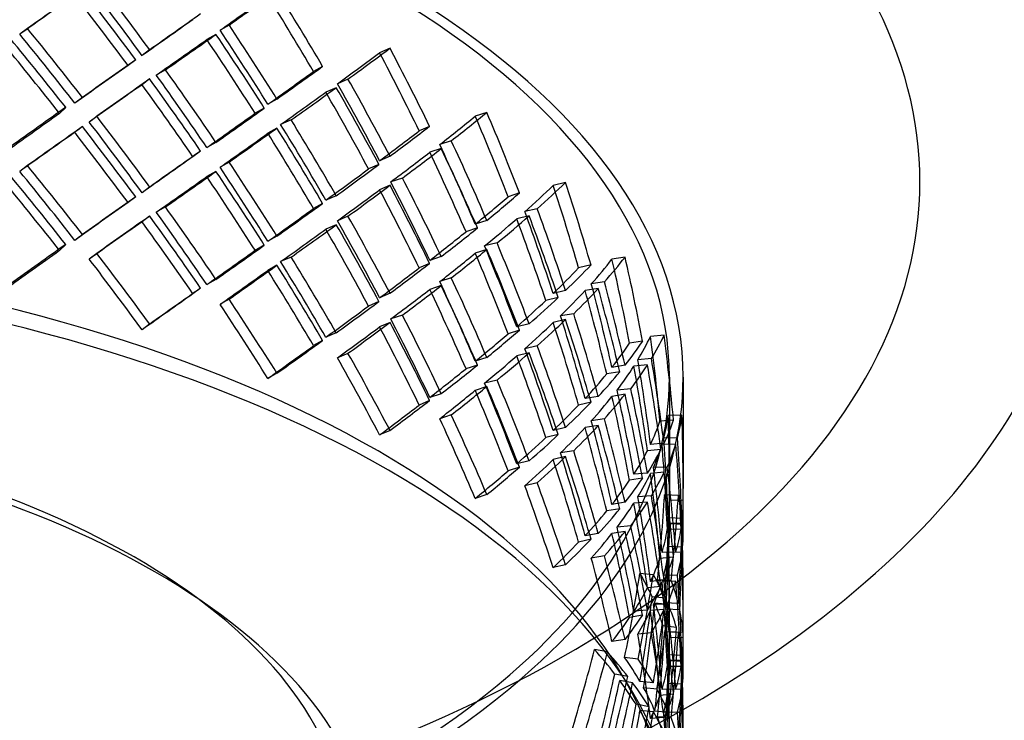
# Model space of a CAD drawing. Header units: millimetres. Extents: x -381 to 381, y -336 to 289.
# Tile 9 of 11: x 98 to 277, y 25 to 152. Entities that reach past the tile are written whole.
import ezdxf

# ---------------------------------------------------------------- set-up
doc = ezdxf.new("R2010")
doc.units = ezdxf.units.MM
doc.layers.add('HIDDEN', color=7, linetype='Continuous')
doc.layers.add('THICK', color=7, linetype='Continuous')

msp = doc.modelspace()

# ---------------------------------------------------------------- linework, layer by layer
at = {"layer": 'HIDDEN'}
for p, q in [((99.57, 150.42), (98.17, 149.37)), ((136.23, 151.06), (134.57, 150.12)), ((133.83, 149.36), (132.17, 148.43)), ((165.47, 146.84), (163.57, 146.03)), ((121.78, 146.53), (120.39, 145.49)), ((119.24, 144.73), (117.85, 143.69)), ((153.21, 143.55), (151.56, 142.61)), ((124.65, 142.91), (122.98, 141.97)), ((121.78, 141.25), (120.39, 140.21)), ((155.7, 139.67), (153.8, 138.85)), ((157.83, 141.22), (155.93, 140.4)), ((109.57, 137.88), (108.18, 136.84)), ((106.52, 136.1), (105.42, 134.98)), ((144.92, 137.6), (143.26, 136.66)), ((112.2, 134.46), (110.81, 133.42)), ((142.62, 135.96), (140.96, 135.03)), ((183.06, 135.18), (180.97, 134.49)), ((109.57, 132.6), (108.18, 131.56)), ((147.49, 133.8), (145.59, 132.98)), ((172.66, 132.64), (170.76, 131.83)), ((144.92, 132.32), (143.26, 131.38)), ((133.83, 129.73), (132.17, 128.79)), ((176.61, 130.02), (174.51, 129.34)), ((131.04, 128.15), (129.64, 127.11)), ((165.47, 127.21), (163.57, 126.39)), ((174.79, 128.61), (172.69, 127.93)), ((99.57, 125.5), (98.17, 124.46)), ((136.23, 126.15), (134.57, 125.21)), ((163.46, 125.72), (161.56, 124.9)), ((133.83, 124.45), (132.17, 123.51)), ((165.47, 121.93), (163.57, 121.11)), ((167.71, 123.25), (165.6, 122.56)), ((197.39, 122.45), (195.13, 121.91)), ((121.78, 121.61), (120.39, 120.58)), ((155.7, 120.04), (153.8, 119.22)), ((189.02, 120.54), (186.92, 119.85)), ((119.24, 119.81), (117.85, 118.78)), ((153.21, 118.64), (151.56, 117.7)), ((121.78, 116.33), (120.39, 115.3)), ((124.65, 118), (122.98, 117.06)), ((190.76, 116.38), (188.5, 115.84)), ((192.24, 117.68), (189.98, 117.14)), ((155.7, 114.76), (153.8, 113.94)), ((157.83, 116.31), (155.93, 115.49)), ((183.06, 115.55), (180.97, 114.86)), ((109.57, 112.96), (108.18, 111.92)), ((181.37, 114.18), (179.28, 113.49)), ((106.52, 111.19), (105.42, 110.07)), ((142.62, 111.05), (140.96, 110.11)), ((144.92, 112.69), (143.26, 111.75)), ((184.93, 111.45), (182.66, 110.91)), ((112.2, 109.55), (110.81, 108.51)), ((183.06, 110.27), (180.97, 109.58)), ((144.92, 107.41), (143.26, 106.47)), ((147.49, 108.89), (145.59, 108.07)), ((172.66, 107.73), (170.76, 106.91)), ((174.79, 108.98), (172.69, 108.29)), ((202.01, 107.45), (199.75, 106.91)), ((208.19, 108.87), (205.81, 108.49)), ((133.83, 104.82), (132.17, 103.88)), ((176.61, 105.11), (174.51, 104.43)), ((204.44, 104.4), (202.05, 104.02)), ((131.04, 103.24), (129.64, 102.2)), ((165.47, 102.3), (163.57, 101.48)), ((174.79, 103.7), (172.69, 103.01)), ((197.39, 102.81), (195.13, 102.27)), ((203.33, 103.19), (200.94, 102.8)), ((136.23, 101.24), (134.57, 100.3)), ((163.46, 100.8), (161.56, 99.99)), ((196.06, 101.54), (193.8, 101)), ((198.86, 98.6), (196.46, 98.22)), ((121.78, 96.7), (120.39, 95.66)), ((165.47, 97.02), (163.57, 96.2)), ((167.71, 98.34), (165.6, 97.65)), ((190.76, 96.74), (188.5, 96.2)), ((197.39, 97.53), (195.13, 96.99)), ((155.7, 95.13), (153.8, 94.31)), ((189.02, 95.63), (186.92, 94.94)), ((153.21, 93.73), (151.56, 92.79)), ((211.39, 93.61), (209.01, 93.23)), ((215.28, 94.7), (212.82, 94.47)), ((157.83, 91.39), (155.93, 90.57)), ((190.76, 91.46), (188.5, 90.92)), ((192.24, 92.77), (189.98, 92.23)), ((183.06, 90.63), (180.97, 89.95)), ((212.99, 90.43), (210.52, 90.21)), ((144.92, 87.77), (143.26, 86.84)), ((181.37, 89.26), (179.28, 88.58)), ((207.24, 88.04), (204.86, 87.66)), ((208.19, 89.24), (205.81, 88.85)), ((212.27, 89.28), (209.8, 89.05)), ((184.93, 86.54), (182.66, 85.99)), ((216.25, 87.04), (216.25, 66.95)), ((218.75, 87.04), (218.75, 66.85)), ((183.06, 85.35), (180.97, 84.67)), ((209.23, 84.94), (206.75, 84.72)), ((172.66, 82.82), (170.76, 82)), ((174.79, 84.06), (172.69, 83.38)), ((202.01, 82.54), (199.75, 82)), ((203.33, 83.55), (200.94, 83.17)), ((208.19, 83.96), (205.81, 83.57)), ((176.61, 80.2), (174.51, 79.51)), ((204.44, 79.49), (202.05, 79.11)), ((217, 79.27), (214.54, 79.05)), ((218.53, 80.18), (216.04, 80.12)), ((165.47, 77.39), (163.57, 76.57)), ((197.39, 77.9), (195.13, 77.36)), ((203.33, 78.27), (200.94, 77.89)), ((196.06, 76.63), (193.8, 76.09)), ((217.73, 76.01), (215.23, 75.96)), ((198.86, 73.69), (196.46, 73.3)), ((214.72, 73.92), (212.26, 73.7)), ((215.28, 75.06), (212.82, 74.84)), ((217.42, 74.89), (214.92, 74.84)), ((190.76, 71.83), (188.5, 71.29)), ((197.39, 72.62), (195.13, 72.08)), ((189.02, 70.71), (186.92, 70.03)), ((215.87, 70.71), (213.36, 70.66)), ((211.39, 68.7), (209.01, 68.32)), ((212.27, 69.64), (209.8, 69.42)), ((215.28, 69.78), (212.82, 69.56)), ((192.24, 67.85), (189.98, 67.31)), ((183.06, 65.72), (180.97, 65.04)), ((212.99, 65.52), (210.52, 65.3)), ((217.88, 65.57), (215.39, 65.68)), ((218.74, 64.69), (216.24, 64.63)), ((207.24, 63.13), (204.86, 62.75)), ((208.19, 64.32), (205.81, 63.94)), ((212.27, 64.36), (209.8, 64.14)), ((216.25, 58.63), (216.25, 64.02)), ((218.75, 58.44), (218.75, 64.11)), ((218.6, 61.41), (216.1, 61.52)), ((209.23, 60.03), (206.75, 59.81)), ((218.38, 59.42), (215.88, 59.37)), ((218.53, 60.54), (216.04, 60.49)), ((218.69, 60.3), (216.19, 60.41)), ((202.01, 57.63), (199.75, 57.09)), ((203.33, 58.64), (200.94, 58.25)), ((208.19, 59.04), (205.81, 58.66)), ((218.66, 56.17), (216.15, 56.28)), ((204.44, 54.58), (202.05, 54.19)), ((217, 54.36), (214.54, 54.14)), ((217.42, 55.26), (214.92, 55.2)), ((218.53, 55.26), (216.04, 55.21)), ((197.39, 52.99), (195.13, 52.45)), ((213.34, 51.13), (210.9, 51.41)), ((215.28, 50.15), (212.82, 49.93)), ((216.58, 50.12), (214.09, 50.23)), ((217.73, 51.1), (215.23, 51.05)), ((214.72, 49.01), (212.26, 48.79)), ((217.42, 49.98), (214.92, 49.92)), ((215.56, 46.88), (213.12, 47.15)), ((216.25, 42.04), (216.25, 47.43)), ((218.75, 41.95), (218.75, 47.62)), ((215.28, 44.87), (212.82, 44.65)), ((215.87, 45.8), (213.36, 45.75)), ((216.06, 45.74), (213.62, 46.02)), ((217.88, 45.93), (215.39, 46.05)), ((218.13, 44.81), (215.64, 44.92)), ((211.39, 43.79), (209.01, 43.4)), ((212.27, 44.73), (209.8, 44.51)), ((217.55, 41.57), (215.09, 41.85)), ((208.19, 39.41), (205.81, 39.03)), ((212.99, 40.61), (210.52, 40.38)), ((217.88, 40.66), (215.39, 40.77)), ((218.69, 40.66), (216.19, 40.77)), ((218.74, 39.78), (216.24, 39.72)), ((216.25, 33.71), (216.25, 39.1)), ((218.75, 33.52), (218.75, 39.2)), ((205, 37.13), (202.65, 37.57)), ((210.55, 35.82), (208.11, 36.1)), ((218.6, 36.5), (216.1, 36.61)), ((218.38, 34.51), (215.88, 34.46)), ((218.53, 35.63), (216.04, 35.57)), ((218.69, 35.38), (216.19, 35.49)), ((208.68, 32.68), (206.33, 33.11)), ((209.57, 31.5), (207.22, 31.94)), ((213.34, 31.5), (210.9, 31.78)), ((214, 30.35), (211.56, 30.63)), ((218.66, 31.26), (216.15, 31.37)), ((217, 29.45), (214.54, 29.23)), ((217.42, 30.35), (214.92, 30.29)), ((218.53, 30.35), (216.04, 30.29)), ((212.55, 27.17), (210.19, 27.61)), ((213.34, 26.22), (210.9, 26.5)), ((215.28, 25.24), (212.82, 25.01)), ((216.06, 26.11), (213.62, 26.39)), ((216.58, 25.21), (214.09, 25.32)), ((217.73, 26.19), (215.23, 26.13))]:
    msp.add_line(p, q, dxfattribs=at)
for centre, major_axis, ratio, start_param, end_param in [((0, 87.04), (320, 0), 0.5, -0.000001, 2.617994), ((0, 97.37), (320, 0), 0.5, 0, 1.047198), ((0, 87.04), (-218.75, 0), 0.5, 3.141591, 5.759587), ((0, 87.04), (216.25, 0), 0.5, -0.000001, 2.617994), ((0, 55.67), (180.68, -251.1), 0.491122, 1.579264, 1.631107), ((0, 75.3), (218.74, 157.4), 0.011768, 1.037687, 1.089733), ((0, 50.39), (180.68, -251.1), 0.491122, 1.593196, 1.645064), ((0, 55.67), (178.61, -248.23), 0.491122, 1.579264, 1.631707), ((0, 75.3), (216.24, 155.6), 0.011768, 1.038449, 1.091102), ((0, 50.39), (178.61, -248.23), 0.491122, 1.593357, 1.645826), ((0, 75.3), (216.13, 140.74), 0.05183, -0.932853, -0.88041), ((0, 75.3), (218.63, 142.37), 0.05183, -0.932253, -0.88041), ((0, 75.3), (166.73, -256.03), 0.53789, 1.484614, 1.537057), ((0, 75.3), (168.66, -258.99), 0.53789, 1.485214, 1.537057), ((0, 55.67), (218.74, 157.4), 0.011768, 0.920044, 0.971888), ((0, 30.76), (180.68, -251.1), 0.491122, 1.645064, 1.697109), ((0, 55.67), (216.24, 155.6), 0.011768, 0.919444, 0.971888), ((0, 55.67), (168.66, -258.99), 0.53789, 1.537057, 1.588901), ((0, 50.39), (190.46, -242.93), 0.442893, 1.576399, 1.628242), ((0, 30.76), (178.61, -248.23), 0.491122, 1.645826, 1.698478), ((0, 75.3), (218.63, 142.37), 0.05183, -0.998255, -0.946209), ((0, 50.39), (168.66, -258.99), 0.53789, 1.55099, 1.602857), ((0, 55.67), (166.73, -256.03), 0.53789, 1.537057, 1.589501), ((0, 50.39), (188.29, -240.15), 0.442893, 1.575799, 1.628242), ((0, 75.3), (216.13, 140.74), 0.05183, -0.999624, -0.946971), ((0, 50.39), (166.73, -256.03), 0.53789, 1.551151, 1.603619), ((0, 75.3), (218.25, 125.92), 0.116877, -0.832156, -0.780312), ((0, 75.3), (153.89, -266.75), 0.582818, 1.451626, 1.50347), ((0, 75.3), (215.76, 124.48), 0.116877, -0.832755, -0.780312), ((0, 75.3), (152.13, -263.7), 0.582818, 1.451026, 1.50347), ((0, 55.67), (216.24, 155.6), 0.011768, 0.985981, 1.038449), ((0, 55.67), (218.74, 157.4), 0.011768, 0.98582, 1.037687), ((0, 55.67), (218.63, 142.37), 0.05183, -0.88041, -0.828566), ((0, 30.76), (166.73, -256.03), 0.53789, 1.603619, 1.656271), ((0, 30.76), (168.66, -258.99), 0.53789, 1.602857, 1.654902), ((0, 55.67), (216.13, 140.74), 0.05183, -0.88041, -0.827966), ((0, 50.39), (216.24, 155.6), 0.011768, 0.971888, 1.024331), ((0, 50.39), (218.74, 157.4), 0.011768, 0.971888, 1.023731), ((0, 50.39), (178.61, -248.23), 0.491122, 1.52682, 1.579264), ((0, 50.39), (180.68, -251.1), 0.491122, 1.52742, 1.579264), ((0, 75.3), (218.25, 125.92), 0.116877, -0.898157, -0.846112), ((0, 50.39), (153.89, -266.75), 0.582818, 1.517402, 1.56927), ((0, 55.67), (152.13, -263.7), 0.582818, 1.50347, 1.555913), ((0, 55.67), (153.89, -266.75), 0.582818, 1.50347, 1.555313), ((0, 75.3), (215.76, 124.48), 0.116877, -0.899526, -0.846874), ((0, 50.39), (152.13, -263.7), 0.582818, 1.517563, 1.570032), ((0, 30.76), (218.39, 171.22), 0.07335, 1.004751, 1.056594), ((0, 30.76), (215.89, 169.27), 0.07335, 1.004151, 1.056594), ((0, 30.76), (180.68, -251.1), 0.491122, 1.579264, 1.631107), ((0, 55.67), (216.13, 140.74), 0.05183, -0.946971, -0.894503), ((0, 55.67), (218.63, 142.37), 0.05183, -0.946209, -0.894342), ((0, 75.3), (215.38, 106.47), 0.182062, -0.7215, -0.669056), ((0, 75.3), (217.87, 107.7), 0.182062, -0.7209, -0.669056), ((0, 75.3), (134.13, -271.34), 0.625154, 1.428597, 1.481041), ((0, 75.3), (135.68, -274.48), 0.625154, 1.429197, 1.481041), ((0, 50.39), (218.74, 157.4), 0.011768, 1.037687, 1.089733), ((0, 25.48), (180.68, -251.1), 0.491122, 1.593196, 1.645064), ((0, 30.76), (178.61, -248.23), 0.491122, 1.579264, 1.631707), ((0, 30.76), (152.13, -263.7), 0.582818, 1.570032, 1.622684), ((0, 30.76), (153.89, -266.75), 0.582818, 1.56927, 1.621315), ((0, 55.67), (218.25, 125.92), 0.116877, -0.780312, -0.728469), ((0, 50.39), (216.24, 155.6), 0.011768, 1.038449, 1.091102), ((0, 25.48), (178.61, -248.23), 0.491122, 1.593357, 1.645826), ((0, 50.39), (216.13, 140.74), 0.05183, -0.932853, -0.88041), ((0, 50.39), (218.63, 142.37), 0.05183, -0.932253, -0.88041), ((0, 50.39), (166.73, -256.03), 0.53789, 1.484614, 1.537057), ((0, 50.39), (168.66, -258.99), 0.53789, 1.485214, 1.537057), ((0, 55.67), (215.76, 124.48), 0.116877, -0.780312, -0.727869), ((0, 55.67), (134.13, -271.34), 0.625154, 1.481041, 1.533484), ((0, 55.67), (135.68, -274.48), 0.625154, 1.481041, 1.532884), ((0, 30.76), (216.24, 155.6), 0.011768, 0.919444, 0.971888), ((0, 30.76), (218.74, 157.4), 0.011768, 0.920044, 0.971888), ((0, 75.3), (215.38, 106.47), 0.182062, -0.78827, -0.735618), ((0, 75.3), (217.87, 107.7), 0.182062, -0.786901, -0.734856), ((0, 50.39), (134.13, -271.34), 0.625154, 1.495135, 1.547603), ((0, 50.39), (135.68, -274.48), 0.625154, 1.494973, 1.546841), ((0, 5.84), (180.68, -251.1), 0.491122, 1.645064, 1.697109), ((0, 30.76), (168.66, -258.99), 0.53789, 1.537057, 1.588901), ((0, 55.67), (218.25, 125.92), 0.116877, -0.846112, -0.794245), ((0, 25.48), (190.46, -242.93), 0.442893, 1.576399, 1.628242), ((0, 5.84), (178.61, -248.23), 0.491122, 1.645826, 1.698478), ((0, 50.39), (216.13, 140.74), 0.05183, -0.999624, -0.946971), ((0, 50.39), (218.63, 142.37), 0.05183, -0.998255, -0.946209), ((0, 25.48), (166.73, -256.03), 0.53789, 1.551151, 1.603619), ((0, 25.48), (168.66, -258.99), 0.53789, 1.55099, 1.602857), ((0, 30.76), (166.73, -256.03), 0.53789, 1.537057, 1.589501), ((0, 55.67), (215.76, 124.48), 0.116877, -0.846874, -0.794406), ((0, 25.48), (188.29, -240.15), 0.442893, 1.575799, 1.628242), ((0, 50.39), (218.25, 125.92), 0.116877, -0.832156, -0.780312), ((0, 50.39), (153.89, -266.75), 0.582818, 1.451626, 1.50347), ((0, 30.76), (134.13, -271.34), 0.625154, 1.547603, 1.600255), ((0, 30.76), (135.68, -274.48), 0.625154, 1.546841, 1.598886), ((0, 75.3), (215.22, 86.28), 0.244819, -0.595892, -0.543449), ((0, 75.3), (217.7, 87.28), 0.244819, -0.595292, -0.543449), ((0, 75.3), (111.82, -278.93), 0.663589, 1.42052, 1.472964), ((0, 75.3), (113.11, -282.15), 0.663589, 1.42112, 1.472964), ((0, 50.39), (215.76, 124.48), 0.116877, -0.832755, -0.780312), ((0, 50.39), (152.13, -263.7), 0.582818, 1.451026, 1.50347), ((0, 55.67), (217.87, 107.7), 0.182062, -0.669056, -0.617213), ((0, 2.77), (-216.25, 0), 0.5, 3.141591, 5.759587), ((0, 30.76), (216.24, 155.6), 0.011768, 0.985981, 1.038449), ((0, 30.76), (218.74, 157.4), 0.011768, 0.98582, 1.037687), ((0, 30.76), (218.63, 142.37), 0.05183, -0.88041, -0.828566), ((0, 55.67), (215.38, 106.47), 0.182062, -0.669056, -0.616613), ((0, -1.56), (-218.75, 0), 0.5, 3.141591, 5.759587), ((0, 25.48), (218.74, 157.4), 0.011768, 0.971888, 1.023731), ((0, 25.48), (180.68, -251.1), 0.491122, 1.52742, 1.579264), ((0, 5.84), (166.73, -256.03), 0.53789, 1.603619, 1.656271), ((0, 5.84), (168.66, -258.99), 0.53789, 1.602857, 1.654902), ((0, 30.76), (216.13, 140.74), 0.05183, -0.88041, -0.827966), ((0, 75.3), (217.7, 87.28), 0.244819, -0.661294, -0.609249), ((0, 55.67), (111.82, -278.93), 0.663589, 1.472964, 1.525407), ((0, 50.39), (113.11, -282.15), 0.663589, 1.486896, 1.538763), ((0, 55.67), (113.11, -282.15), 0.663589, 1.472964, 1.524807), ((0, 25.48), (216.24, 155.6), 0.011768, 0.971888, 1.024331), ((0, 25.48), (178.61, -248.23), 0.491122, 1.52682, 1.579264), ((0, 50.39), (218.25, 125.92), 0.116877, -0.898157, -0.846112), ((0, 25.48), (153.89, -266.75), 0.582818, 1.517402, 1.56927), ((0, 30.76), (152.13, -263.7), 0.582818, 1.50347, 1.555913), ((0, 30.76), (153.89, -266.75), 0.582818, 1.50347, 1.555313), ((0, 75.3), (215.22, 86.28), 0.244819, -0.662663, -0.61001), ((0, 50.39), (111.82, -278.93), 0.663589, 1.487057, 1.539525), ((0, 50.39), (215.76, 124.48), 0.116877, -0.899526, -0.846874), ((0, 25.48), (152.13, -263.7), 0.582818, 1.517563, 1.570032), ((0, 55.67), (215.38, 106.47), 0.182062, -0.735618, -0.68315), ((0, 55.67), (217.87, 107.7), 0.182062, -0.734856, -0.682989), ((0, 5.84), (218.39, 171.22), 0.07335, 1.004751, 1.056594), ((0, 30.76), (218.63, 142.37), 0.05183, -0.946209, -0.894342), ((0, 30.76), (113.11, -282.15), 0.663589, 1.538763, 1.590809), ((0, 5.84), (215.89, 169.27), 0.07335, 1.004151, 1.056594), ((0, 5.84), (180.68, -251.1), 0.491122, 1.579264, 1.631107), ((0, 30.76), (216.13, 140.74), 0.05183, -0.946971, -0.894503), ((0, 50.39), (215.38, 106.47), 0.182062, -0.7215, -0.669056), ((0, 50.39), (217.87, 107.7), 0.182062, -0.7209, -0.669056), ((0, 50.39), (134.13, -271.34), 0.625154, 1.428597, 1.481041), ((0, 30.76), (111.82, -278.93), 0.663589, 1.539525, 1.592178), ((0, 50.39), (135.68, -274.48), 0.625154, 1.429197, 1.481041), ((0, 5.84), (178.61, -248.23), 0.491122, 1.579264, 1.631707), ((0, 25.48), (218.63, 142.37), 0.05183, -0.932253, -0.88041), ((0, 25.48), (168.66, -258.99), 0.53789, 1.485214, 1.537057), ((0, 5.84), (152.13, -263.7), 0.582818, 1.570032, 1.622684), ((0, 5.84), (153.89, -266.75), 0.582818, 1.56927, 1.621315), ((0, 30.76), (218.25, 125.92), 0.116877, -0.780312, -0.728469), ((0, 55.67), (217.7, 87.28), 0.244819, -0.543449, -0.491605), ((0, 75.3), (215.41, 63.44), 0.300698, -0.452697, -0.400254), ((0, 75.3), (217.9, 64.17), 0.300698, -0.452098, -0.400254), ((0, 75.3), (84.26, -286.13), 0.696048, 1.43003, 1.482473), ((0, 75.3), (85.24, -289.43), 0.696048, 1.43063, 1.482473), ((0, 25.48), (216.13, 140.74), 0.05183, -0.932853, -0.88041), ((0, 25.48), (166.73, -256.03), 0.53789, 1.484614, 1.537057), ((0, 30.76), (215.76, 124.48), 0.116877, -0.780312, -0.727869), ((0, 55.67), (215.22, 86.28), 0.244819, -0.543449, -0.491005), ((0, 30.76), (134.13, -271.34), 0.625154, 1.481041, 1.533484), ((0, 30.76), (135.68, -274.48), 0.625154, 1.481041, 1.532884), ((0, 55.67), (84.26, -286.13), 0.696048, 1.482473, 1.534917), ((0, 55.67), (85.24, -289.43), 0.696048, 1.482473, 1.534317), ((0, 5.84), (216.24, 155.6), 0.011768, 0.919444, 0.971888), ((0, 5.84), (218.74, 157.4), 0.011768, 0.920044, 0.971888), ((0, 50.39), (215.38, 106.47), 0.182062, -0.78827, -0.735618), ((0, 50.39), (217.87, 107.7), 0.182062, -0.786901, -0.734856), ((0, 25.48), (134.13, -271.34), 0.625154, 1.495135, 1.547603), ((0, 25.48), (135.68, -274.48), 0.625154, 1.494973, 1.546841), ((0, 75.3), (215.41, 63.44), 0.300698, -0.519468, -0.466816), ((0, 75.3), (217.9, 64.17), 0.300698, -0.518099, -0.466054), ((0, 50.39), (84.26, -286.13), 0.696048, 1.496567, 1.549035), ((0, 50.39), (85.24, -289.43), 0.696048, 1.496406, 1.548273), ((0, 5.84), (166.73, -256.03), 0.53789, 1.537057, 1.589501), ((0, 5.84), (168.66, -258.99), 0.53789, 1.537057, 1.588901), ((0, 30.76), (218.25, 125.92), 0.116877, -0.846112, -0.794245), ((0, 55.67), (215.22, 86.28), 0.244819, -0.61001, -0.557542), ((0, 55.67), (217.7, 87.28), 0.244819, -0.609249, -0.557381), ((0, 30.76), (215.76, 124.48), 0.116877, -0.846874, -0.794406), ((0, 30.76), (85.24, -289.43), 0.696048, 1.548273, 1.600319), ((0, 25.48), (218.25, 125.92), 0.116877, -0.832156, -0.780312), ((0, 25.48), (153.89, -266.75), 0.582818, 1.451626, 1.50347), ((0, 5.84), (134.13, -271.34), 0.625154, 1.547603, 1.600255), ((0, 5.84), (135.68, -274.48), 0.625154, 1.546841, 1.598886), ((0, 50.39), (215.22, 86.28), 0.244819, -0.595892, -0.543449), ((0, 50.39), (217.7, 87.28), 0.244819, -0.595292, -0.543449), ((0, 50.39), (111.82, -278.93), 0.663589, 1.42052, 1.472964), ((0, 30.76), (84.26, -286.13), 0.696048, 1.549035, 1.601688), ((0, 50.39), (113.11, -282.15), 0.663589, 1.42112, 1.472964), ((0, 25.48), (215.76, 124.48), 0.116877, -0.832755, -0.780312), ((0, 25.48), (152.13, -263.7), 0.582818, 1.451026, 1.50347), ((0, 30.76), (215.38, 106.47), 0.182062, -0.669056, -0.616613), ((0, 30.76), (217.87, 107.7), 0.182062, -0.669056, -0.617213), ((0, 5.84), (218.63, 142.37), 0.05183, -0.88041, -0.828566), ((0, 55.67), (215.41, 63.44), 0.300698, -0.400254, -0.347811), ((0, 55.67), (217.9, 64.17), 0.300698, -0.400254, -0.348411), ((0, 75.3), (215.86, 37.7), 0.343102, -0.290545, -0.238102), ((0, 75.3), (51, -292.02), 0.719646, 1.458497, 1.510941), ((0, 75.3), (218.36, 38.14), 0.343102, -0.289945, -0.238102), ((0, 75.3), (51.59, -295.39), 0.719646, 1.459097, 1.510941), ((0, 5.84), (216.13, 140.74), 0.05183, -0.88041, -0.827966), ((0, 5.84), (153.89, -266.75), 0.582818, 1.50347, 1.555313), ((0, 50.39), (217.7, 87.28), 0.244819, -0.661294, -0.609249), ((0, 30.76), (111.82, -278.93), 0.663589, 1.472964, 1.525407), ((0, 25.48), (113.11, -282.15), 0.663589, 1.486896, 1.538763), ((0, 30.76), (113.11, -282.15), 0.663589, 1.472964, 1.524807), ((0, 5.84), (152.13, -263.7), 0.582818, 1.50347, 1.555913), ((0, 50.39), (215.22, 86.28), 0.244819, -0.662663, -0.61001), ((0, 25.48), (111.82, -278.93), 0.663589, 1.487057, 1.539525), ((0, 55.67), (51, -292.02), 0.719646, 1.510941, 1.563384), ((0, 55.67), (51.59, -295.39), 0.719646, 1.510941, 1.562784), ((0, 2.77), (-157.5, 0), 0.5, 3.141591, 5.759587), ((0, 30.76), (215.38, 106.47), 0.182062, -0.735618, -0.68315), ((0, 30.76), (217.87, 107.7), 0.182062, -0.734856, -0.682989), ((0, 55.67), (217.9, 64.17), 0.300698, -0.466054, -0.414187), ((0, 75.3), (215.86, 37.7), 0.343102, -0.357316, -0.304664), ((0, 75.3), (218.36, 38.14), 0.343102, -0.355947, -0.303902), ((0, 50.39), (51, -292.02), 0.719646, 1.525034, 1.577502), ((0, 50.39), (51.59, -295.39), 0.719646, 1.524873, 1.576741), ((0, 87.04), (-218.75, 0), 0.5, -0.000001, 2.617994), ((0, 87.04), (216.25, 0), 0.5, 3.141591, 5.759587), ((0, -1.56), (-162.5, 0), 0.5, 3.141591, 5.759587), ((0, 5.84), (111.82, -278.93), 0.663589, 1.539525, 1.592178), ((0, 5.84), (113.11, -282.15), 0.663589, 1.538763, 1.590809), ((0, 87.04), (216.25, 0), 0.5, -0.523599, -0.000001), ((0, 87.04), (-218.75, 0), 0.5, 2.617994, 3.141591), ((0, 55.67), (215.41, 63.44), 0.300698, -0.466816, -0.414348), ((0, 25.48), (215.38, 106.47), 0.182062, -0.7215, -0.669056), ((0, 25.48), (217.87, 107.7), 0.182062, -0.7209, -0.669056), ((0, 25.48), (134.13, -271.34), 0.625154, 1.428597, 1.481041), ((0, 25.48), (135.68, -274.48), 0.625154, 1.429197, 1.481041), ((0, 30.76), (51, -292.02), 0.719646, 1.577502, 1.630155), ((0, 30.76), (51.59, -295.39), 0.719646, 1.576741, 1.628786), ((0, 5.84), (218.25, 125.92), 0.116877, -0.780312, -0.728469), ((0, 30.76), (217.7, 87.28), 0.244819, -0.543449, -0.491605), ((0, 50.39), (215.41, 63.44), 0.300698, -0.452697, -0.400254), ((0, 50.39), (217.9, 64.17), 0.300698, -0.452098, -0.400254), ((0, 50.39), (84.26, -286.13), 0.696048, 1.43003, 1.482473), ((0, 50.39), (85.24, -289.43), 0.696048, 1.43063, 1.482473), ((0, 5.84), (215.76, 124.48), 0.116877, -0.780312, -0.727869), ((0, 30.76), (215.22, 86.28), 0.244819, -0.543449, -0.491005), ((0, 5.84), (134.13, -271.34), 0.625154, 1.481041, 1.533484), ((0, 5.84), (135.68, -274.48), 0.625154, 1.481041, 1.532884), ((0, 30.76), (84.26, -286.13), 0.696048, 1.482473, 1.534917), ((0, 30.76), (85.24, -289.43), 0.696048, 1.482473, 1.534317), ((0, 55.67), (215.86, 37.7), 0.343102, -0.238102, -0.185658), ((0, 75.3), (216.22, 9.62), 0.36454, -0.113227, -0.060783), ((0, 55.67), (218.36, 38.14), 0.343102, -0.238102, -0.186258), ((0, 75.3), (13.14, -295.18), 0.731254, 1.510015, 1.554575), ((0, 75.3), (218.72, 9.73), 0.36454, -0.112627, -0.060783), ((0, 75.3), (13.29, -298.59), 0.731254, 1.510015, 1.554575), ((0, 50.39), (215.41, 63.44), 0.300698, -0.519468, -0.466816), ((0, 50.39), (217.9, 64.17), 0.300698, -0.518099, -0.466054), ((0, 25.48), (84.26, -286.13), 0.696048, 1.496567, 1.549035), ((0, 25.48), (85.24, -289.43), 0.696048, 1.496406, 1.548273), ((0, 30.76), (215.22, 86.28), 0.244819, -0.61001, -0.557542), ((0, 30.76), (217.7, 87.28), 0.244819, -0.609249, -0.557381), ((0, 55.67), (13.14, -295.18), 0.731254, 1.554575, 1.607018), ((0, 55.67), (13.29, -298.59), 0.731254, 1.554575, 1.606418), ((0, 5.84), (85.24, -289.43), 0.696048, 1.548273, 1.600319), ((0, 55.67), (215.86, 37.7), 0.343102, -0.304664, -0.252195), ((0, 55.67), (218.36, 38.14), 0.343102, -0.303902, -0.252034), ((0, 75.3), (216.22, 9.62), 0.36454, -0.179997, -0.127345), ((0, 50.39), (13.14, -295.18), 0.731254, 1.568668, 1.621136), ((0, 75.3), (218.72, 9.73), 0.36454, -0.178628, -0.126583), ((0, 50.39), (13.29, -298.59), 0.731254, 1.568507, 1.620375), ((0, 25.48), (215.22, 86.28), 0.244819, -0.595892, -0.543449), ((0, 25.48), (217.7, 87.28), 0.244819, -0.595292, -0.543449), ((0, 25.48), (111.82, -278.93), 0.663589, 1.42052, 1.472964), ((0, 5.84), (84.26, -286.13), 0.696048, 1.549035, 1.601688), ((0, 25.48), (113.11, -282.15), 0.663589, 1.42112, 1.472964), ((0, 5.84), (215.38, 106.47), 0.182062, -0.669056, -0.616613), ((0, 5.84), (217.87, 107.7), 0.182062, -0.669056, -0.617213), ((0, 30.76), (13.14, -295.18), 0.731254, 1.621136, 1.673789), ((0, 30.76), (13.29, -298.59), 0.731254, 1.620375, 1.67242), ((0, 30.76), (215.41, 63.44), 0.300698, -0.400254, -0.347811), ((0, 30.76), (217.9, 64.17), 0.300698, -0.400254, -0.348411), ((0, 50.39), (215.86, 37.7), 0.343102, -0.290545, -0.238102), ((0, 50.39), (51, -292.02), 0.719646, 1.458497, 1.510941), ((0, 50.39), (218.36, 38.14), 0.343102, -0.289945, -0.238102), ((0, 50.39), (51.59, -295.39), 0.719646, 1.459097, 1.510941), ((0, 5.84), (111.82, -278.93), 0.663589, 1.472964, 1.525407), ((0, 5.84), (113.11, -282.15), 0.663589, 1.472964, 1.524807), ((0, 75.3), (13.14, -295.18), 0.731254, 1.502131, 1.510015), ((0, 75.3), (13.29, -298.59), 0.731254, 1.502731, 1.510015), ((0, 30.76), (51, -292.02), 0.719646, 1.510941, 1.563384), ((0, 30.76), (51.59, -295.39), 0.719646, 1.510941, 1.562784), ((0, 75.3), (-26.11, -294.52), 0.728882, 1.55027, 1.602713), ((0, 75.3), (-216.14, 19.16), 0.360127, -3.072996, -3.020552), ((0, 55.67), (216.22, 9.62), 0.36454, -0.016224, -0.00834), ((0, 75.3), (-26.41, -297.92), 0.728882, 1.55087, 1.602713), ((0, 75.3), (-218.64, 19.38), 0.360127, -3.072396, -3.020552), ((0, 55.67), (218.72, 9.73), 0.36454, -0.016224, -0.00894), ((0, 30.76), (215.41, 63.44), 0.300698, -0.466816, -0.414348), ((0, 30.76), (217.9, 64.17), 0.300698, -0.466054, -0.414187), ((0, 50.39), (215.86, 37.7), 0.343102, -0.357316, -0.304664), ((0, 50.39), (218.36, 38.14), 0.343102, -0.355947, -0.303902), ((0, 25.48), (51, -292.02), 0.719646, 1.525034, 1.577502), ((0, 25.48), (51.59, -295.39), 0.719646, 1.524873, 1.576741), ((0, 55.67), (216.22, 9.62), 0.36454, -0.060783, -0.016224), ((0, 55.67), (218.72, 9.73), 0.36454, -0.060783, -0.016224), ((0, 55.67), (-26.11, -294.52), 0.728882, 1.602713, 1.655157), ((0, 55.67), (-26.41, -297.92), 0.728882, 1.602713, 1.654557), ((0, 5.84), (51, -292.02), 0.719646, 1.577502, 1.630155), ((0, 5.84), (51.59, -295.39), 0.719646, 1.576741, 1.628786), ((0, 55.67), (216.22, 9.62), 0.36454, -0.127345, -0.074877), ((0, 50.39), (-26.11, -294.52), 0.728882, 1.616807, 1.669275), ((0, 75.3), (-216.14, 19.16), 0.360127, -3.109676, -3.087114), ((0, 55.67), (218.72, 9.73), 0.36454, -0.126583, -0.074716), ((0, 50.39), (-26.41, -297.92), 0.728882, 1.616646, 1.668513), ((0, 75.3), (-218.64, 19.38), 0.360127, -3.109676, -3.086352), ((0, 5.84), (217.7, 87.28), 0.244819, -0.543449, -0.491605), ((0, 25.48), (215.41, 63.44), 0.300698, -0.452697, -0.400254), ((0, 25.48), (217.9, 64.17), 0.300698, -0.452098, -0.400254), ((0, 25.48), (84.26, -286.13), 0.696048, 1.43003, 1.482473), ((0, 25.48), (85.24, -289.43), 0.696048, 1.43063, 1.482473), ((0, 75.3), (-216.14, 19.16), 0.360127, -3.139766, -3.109676), ((0, 75.3), (-218.64, 19.38), 0.360127, -3.138398, -3.109676), ((0, 5.84), (215.22, 86.28), 0.244819, -0.543449, -0.491005), ((0, 30.76), (-26.11, -294.52), 0.728882, 1.691838, 1.721928), ((0, 30.76), (-26.41, -297.92), 0.728882, 1.691837, 1.720559), ((0, 5.84), (84.26, -286.13), 0.696048, 1.482473, 1.534917), ((0, 5.84), (85.24, -289.43), 0.696048, 1.482473, 1.534317), ((0, 30.76), (215.86, 37.7), 0.343102, -0.238102, -0.185658), ((0, 50.39), (216.22, 9.62), 0.36454, -0.113227, -0.060783), ((0, 30.76), (218.36, 38.14), 0.343102, -0.238102, -0.186258), ((0, 50.39), (13.14, -295.18), 0.731254, 1.510015, 1.554575), ((0, 50.39), (218.72, 9.73), 0.36454, -0.112627, -0.060783), ((0, 50.39), (13.29, -298.59), 0.731254, 1.510015, 1.554575), ((0, 75.3), (-62.7, -290.28), 0.712965, 1.589714, 1.642157), ((0, 75.3), (-63.43, -293.64), 0.712965, 1.590314, 1.642157), ((0, 75.3), (-215.7, 46.59), 0.330939, -2.899867, -2.847424), ((0, 75.3), (-218.19, 47.13), 0.330939, -2.899267, -2.847424), ((0, 55.67), (-216.14, 19.16), 0.360127, -3.020552, -2.968109), ((0, 30.76), (13.14, -295.18), 0.731254, 1.554575, 1.607018), ((0, 55.67), (-218.64, 19.38), 0.360127, -3.020552, -2.968709), ((0, 30.76), (13.29, -298.59), 0.731254, 1.554575, 1.606418), ((0, 30.76), (215.86, 37.7), 0.343102, -0.304664, -0.252195), ((0, 30.76), (218.36, 38.14), 0.343102, -0.303902, -0.252034), ((0, 50.39), (216.22, 9.62), 0.36454, -0.179997, -0.127345), ((0, 25.48), (13.14, -295.18), 0.731254, 1.568668, 1.621136), ((0, 50.39), (218.72, 9.73), 0.36454, -0.178628, -0.126583), ((0, 25.48), (13.29, -298.59), 0.731254, 1.568507, 1.620375), ((0, 55.67), (-62.7, -290.28), 0.712965, 1.642157, 1.694601), ((0, 55.67), (-63.43, -293.64), 0.712965, 1.642157, 1.694001), ((0, 30.76), (-26.11, -294.52), 0.728882, 1.669275, 1.691838), ((0, 30.76), (-26.41, -297.92), 0.728882, 1.668513, 1.691837), ((0, 50.39), (-62.7, -290.28), 0.712965, 1.656251, 1.708719), ((0, 25.48), (218.36, 38.14), 0.343102, -0.289945, -0.238102), ((0, 5.84), (13.14, -295.18), 0.731254, 1.621136, 1.673789), ((0, 75.3), (-215.7, 46.59), 0.330939, -2.966638, -2.913985), ((0, 50.39), (-63.43, -293.64), 0.712965, 1.65609, 1.707957), ((0, 25.48), (51.59, -295.39), 0.719646, 1.459097, 1.510941), ((0, 55.67), (-216.14, 19.16), 0.360127, -3.087114, -3.034646), ((0, 5.84), (13.29, -298.59), 0.731254, 1.620375, 1.67242), ((0, 75.3), (-218.19, 47.13), 0.330939, -2.965269, -2.913223), ((0, 55.67), (-218.64, 19.38), 0.360127, -3.086352, -3.034485), ((0, 5.84), (215.41, 63.44), 0.300698, -0.400254, -0.347811), ((0, 5.84), (217.9, 64.17), 0.300698, -0.400254, -0.348411), ((0, 25.48), (215.86, 37.7), 0.343102, -0.290545, -0.238102), ((0, 25.48), (51, -292.02), 0.719646, 1.458497, 1.510941), ((0, 30.76), (-62.7, -290.28), 0.712965, 1.708719, 1.761371), ((0, 30.76), (-63.43, -293.64), 0.712965, 1.707957, 1.760003), ((0, 50.39), (13.14, -295.18), 0.731254, 1.502131, 1.510015), ((0, 50.39), (13.29, -298.59), 0.731254, 1.502731, 1.510015), ((0, 5.84), (51, -292.02), 0.719646, 1.510941, 1.563384), ((0, 5.84), (51.59, -295.39), 0.719646, 1.510941, 1.562784), ((0, 50.39), (-26.11, -294.52), 0.728882, 1.55027, 1.602713), ((0, 50.39), (-216.14, 19.16), 0.360127, -3.072996, -3.020552), ((0, 30.76), (216.22, 9.62), 0.36454, -0.016224, -0.00834), ((0, 50.39), (-26.41, -297.92), 0.728882, 1.55087, 1.602713), ((0, 50.39), (-218.64, 19.38), 0.360127, -3.072396, -3.020552), ((0, 30.76), (218.72, 9.73), 0.36454, -0.016224, -0.00894), ((0, 30.76), (216.22, 9.62), 0.36454, -0.060783, -0.016224), ((0, 30.76), (218.72, 9.73), 0.36454, -0.060783, -0.016224), ((0, 75.3), (-94.08, -283.81), 0.686056, 1.611956, 1.664399), ((0, 75.3), (-95.17, -287.1), 0.686056, 1.612556, 1.664399), ((0, 75.3), (-215.3, 71.37), 0.283203, -2.743941, -2.691497), ((0, 75.3), (-217.79, 72.19), 0.283203, -2.743341, -2.691497), ((0, 55.67), (-215.7, 46.59), 0.330939, -2.847424, -2.79498), ((0, 55.67), (-218.19, 47.13), 0.330939, -2.847424, -2.79558), ((0, 30.76), (-26.11, -294.52), 0.728882, 1.602713, 1.655157), ((0, 30.76), (-26.41, -297.92), 0.728882, 1.602713, 1.654557), ((0, 30.76), (216.22, 9.62), 0.36454, -0.127345, -0.074877), ((0, 25.48), (-26.11, -294.52), 0.728882, 1.616807, 1.669275), ((0, 50.39), (-216.14, 19.16), 0.360127, -3.109676, -3.087114), ((0, 30.76), (218.72, 9.73), 0.36454, -0.126583, -0.074716), ((0, 25.48), (-26.41, -297.92), 0.728882, 1.616646, 1.668513), ((0, 50.39), (-218.64, 19.38), 0.360127, -3.109676, -3.086352), ((0, 55.67), (-94.08, -283.81), 0.686056, 1.664399, 1.716842), ((0, 55.67), (-95.17, -287.1), 0.686056, 1.664399, 1.716243), ((0, 50.39), (-216.14, 19.16), 0.360127, -3.139766, -3.109676), ((0, 50.39), (-218.64, 19.38), 0.360127, -3.138398, -3.109676), ((0, 50.39), (-94.08, -283.81), 0.686056, 1.678493, 1.730961), ((0, 50.39), (-95.17, -287.1), 0.686056, 1.678332, 1.730199), ((0, 75.3), (-215.3, 71.37), 0.283203, -2.810711, -2.758059), ((0, 75.3), (-217.79, 72.19), 0.283203, -2.809342, -2.757297), ((0, 55.67), (-215.7, 46.59), 0.330939, -2.913985, -2.861517), ((0, 5.84), (-26.11, -294.52), 0.728882, 1.691838, 1.721928), ((0, 5.84), (-26.41, -297.92), 0.728882, 1.691837, 1.720559), ((0, 5.84), (215.86, 37.7), 0.343102, -0.238102, -0.185658), ((0, 55.67), (-218.19, 47.13), 0.330939, -2.913223, -2.861356), ((0, 25.48), (216.22, 9.62), 0.36454, -0.113227, -0.060783), ((0, 5.84), (218.36, 38.14), 0.343102, -0.238102, -0.186258), ((0, 25.48), (13.14, -295.18), 0.731254, 1.510015, 1.554575), ((0, 25.48), (218.72, 9.73), 0.36454, -0.112627, -0.060783), ((0, 25.48), (13.29, -298.59), 0.731254, 1.510015, 1.554575), ((0, 30.76), (-94.08, -283.81), 0.686056, 1.730961, 1.783613), ((0, 30.76), (-95.17, -287.1), 0.686056, 1.730199, 1.782244), ((0, 50.39), (-62.7, -290.28), 0.712965, 1.589714, 1.642157), ((0, 50.39), (-63.43, -293.64), 0.712965, 1.590314, 1.642157), ((0, 50.39), (-215.7, 46.59), 0.330939, -2.899867, -2.847424), ((0, 50.39), (-218.19, 47.13), 0.330939, -2.899267, -2.847424), ((0, 30.76), (-216.14, 19.16), 0.360127, -3.020552, -2.968109), ((0, 5.84), (13.14, -295.18), 0.731254, 1.554575, 1.607018), ((0, 30.76), (-218.64, 19.38), 0.360127, -3.020552, -2.968709), ((0, 5.84), (13.29, -298.59), 0.731254, 1.554575, 1.606418)]:
    msp.add_ellipse(centre, major_axis=major_axis, ratio=ratio, start_param=start_param, end_param=end_param, dxfattribs=at)
at = {"layer": 'THICK'}
for centre, major_axis, start_param, end_param in [((0, 122.57), (290.9, 0), 1.047198, 4.18879), ((0, 122.57), (261.8, 0), -0.523599, 2.617994), ((0, 122.57), (290.9, 0), -0.523599, 1.047198), ((0, 122.57), (261.8, 0), 2.617994, 5.759587), ((0, 97.37), (320, 0), -0.523599, 0), ((0, 87.04), (320, 0), 3.141591, 5.759587), ((0, 87.04), (320, 0), -0.523599, -0.000001), ((0, 122.57), (290.9, 0), -2.094395, -0.523599)]:
    msp.add_ellipse(centre, major_axis=major_axis, ratio=0.5, start_param=start_param, end_param=end_param, dxfattribs=at)

doc.saveas('drawing.dxf')
